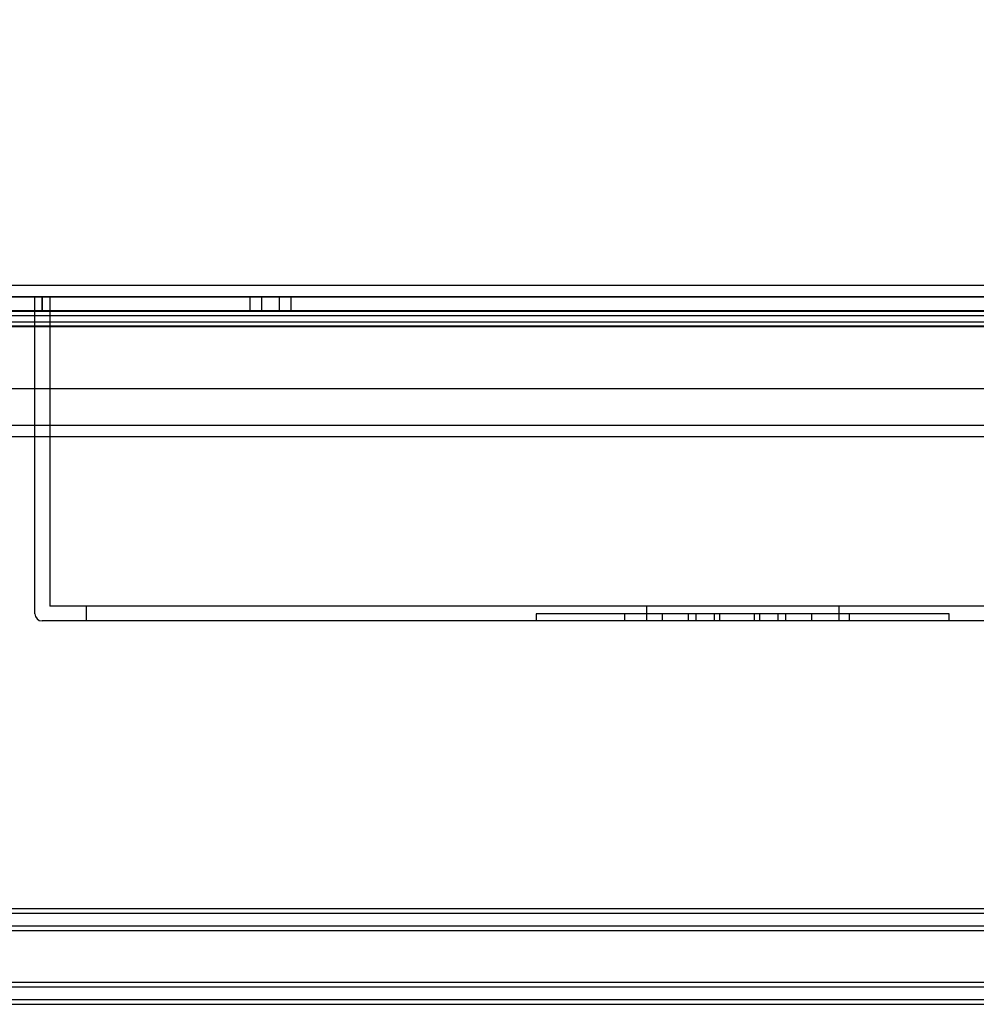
# Model space of a CAD drawing. Header units: inches. Extents: x 1 to 359, y -2 to 239.
# Tile 18 of 82: x 115.36 to 123.47, y 27.59 to 35.94. Entities that reach past the tile are written whole.
import ezdxf
from ezdxf.enums import TextEntityAlignment as Align
from ezdxf.lldxf.tags import DXFTag

# ---------------------------------------------------------------- set-up
doc = ezdxf.new("R2010")
doc.units = ezdxf.units.IN
doc.header["$MEASUREMENT"] = 0
for name, color, linetype in [('COM70215', 7, 'Continuous'), ('COM70220', 7, 'Continuous'), ('COM71196-6', 7, 'Continuous'), ('COM71298-1', 7, 'Continuous'), ('COM71299-1', 7, 'Continuous'), ('Default', 7, 'Continuous'), ('PKT1212', 7, 'Continuous')]:
    doc.layers.add(name, color=color, linetype=linetype)
doc.styles.add('SEACAD_Times_New_Roman', font='times.ttf')
tags = doc.linetypes.add('HIDDEN2', pattern=[0.1875, 0.125, -0.0625]).pattern_tags.tags
tags[6:7] = [DXFTag(74, 4), DXFTag(75, 0), DXFTag(340, '0'), DXFTag(46, 0.0), DXFTag(50, 0.0), DXFTag(44, 0.0), DXFTag(45, 0.0)]
tags[4:5] = [DXFTag(74, 4), DXFTag(75, 0), DXFTag(340, '0'), DXFTag(46, 0.0), DXFTag(50, 0.0), DXFTag(44, 0.0), DXFTag(45, 0.0)]
doc.dimstyles.new('HAMMOND_(STH_-_300x200)', dxfattribs={"dimtxt": 1.5, "dimasz": 1.875, "dimexe": 0.75, "dimexo": 0.75, "dimgap": 0.375, "dimtad": 0, "dimtih": 1, "dimtoh": 1, "dimzin": 0, "dimdsep": 46, "dimtxsty": 'SEACAD_Times_New_Roman', "dimblk1": '_SE_FILLED', "dimblk2": '_SE_FILLED', "dimsah": 1, "dimcen": 0.75, "dimadec": 0, "dimazin": 0, "dimtfac": 0.8, "dimtofl": 0, "dimtmove": 0, "dimatfit": 3, "dimfxl": 1, "dimtolj": 1, "dimtzin": 0, "dimarcsym": 0})

# ---------------------------------------------------------------- blocks, each defined once
blk = doc.blocks.new('SE2')
at = {"layer": 'COM70215', "color": 7, "linetype": 'HIDDEN2'}
for p, q in [((112.0844, 28.4067), (131.5844, 28.4067)), ((112.0844, 28.3667), (131.5844, 28.3667)), ((112.0844, 28.2587), (131.5844, 28.2587)), ((112.0844, 28.2187), (131.5844, 28.2187)), ((112.0844, 27.7817), (131.5844, 27.7817)), ((112.0844, 27.7417), (131.5844, 27.7417)), ((112.0844, 27.6337), (131.5844, 27.6337)), ((112.0844, 27.5937), (131.5844, 27.5937))]:
    blk.add_line(p, q, dxfattribs=at)
at = {"layer": 'COM70220', "color": 7, "linetype": 'HIDDEN2'}
for p, q in [((111.6004, 33.5927), (132.0684, 33.5927)), ((111.6004, 33.5917), (132.0684, 33.5917)), ((111.6004, 33.5897), (132.0684, 33.5897)), ((111.6004, 33.3437), (132.0684, 33.3437))]:
    blk.add_line(p, q, dxfattribs=at)
at = {"layer": 'COM71196-6', "color": 7, "linetype": 'Continuous'}
for p, q in [((111.0244, 33.6887), (132.6444, 33.6887)), ((110.9295, 32.8137), (132.7393, 32.8137))]:
    blk.add_line(p, q, dxfattribs=at)
at = {"layer": 'COM71196-6', "color": 7, "linetype": 'HIDDEN2'}
blk.add_line((111.0244, 33.5937), (132.6444, 33.5937), dxfattribs=at)
at = {"layer": 'COM71298-1', "color": 7, "linetype": 'HIDDEN2'}
for p, q in [((132.2714, 33.471), (111.2334, 33.471)), ((132.0214, 33.4285), (111.4834, 33.4285)), ((132.2711, 33.376), (111.2337, 33.376)), ((132.0214, 33.3349), (111.4834, 33.3349))]:
    blk.add_line(p, q, dxfattribs=at)
at = {"layer": 'COM71299-1', "color": 7, "linetype": 'HIDDEN2'}
for p, q in [((111.2334, 33.4687), (132.2714, 33.4687)), ((85.6814, 32.4067), (133.5514, 32.4067))]:
    blk.add_line(p, q, dxfattribs=at)
at = {"layer": 'COM71299-1', "color": 7, "linetype": 'Continuous'}
blk.add_line((85.6814, 32.5017), (133.5514, 32.5017), dxfattribs=at)
at = {"layer": 'PKT1212', "color": 7, "linetype": 'HIDDEN2'}
for p, q in [((115.4879, 33.4687), (115.4879, 33.5937)), ((115.5479, 33.4687), (115.5479, 33.5937)), ((115.5479, 33.5937), (115.5479, 33.4687)), ((115.6129, 33.5937), (115.6129, 30.9687)), ((117.3107, 33.5937), (117.3107, 33.4687)), ((117.4107, 33.4687), (117.4107, 33.5937)), ((117.5607, 33.4687), (117.5607, 33.5937)), ((117.6607, 33.4687), (117.6607, 33.5937)), ((115.4879, 30.9037), (115.4879, 33.4687)), ((127.3629, 30.9687), (115.6129, 30.9687)), ((115.9229, 30.9687), (115.9229, 30.8437)), ((120.6729, 30.9687), (120.6729, 30.8437)), ((122.3029, 30.9687), (122.3029, 30.8437)), ((123.2379, 30.9037), (119.7379, 30.9037)), ((119.7379, 30.9037), (119.7379, 30.8437)), ((120.4873, 30.9037), (120.4873, 30.8437)), ((120.8063, 30.9037), (120.8063, 30.8437)), ((121.0253, 30.9037), (121.0253, 30.8437)), ((121.0923, 30.9037), (121.0923, 30.8437)), ((121.2463, 30.9037), (121.2463, 30.8437)), ((121.2913, 30.9037), (121.2913, 30.8437)), ((121.5863, 30.9037), (121.5863, 30.8437)), ((121.6313, 30.9037), (121.6313, 30.8437)), ((121.7853, 30.9037), (121.7853, 30.8437)), ((121.8523, 30.9037), (121.8523, 30.8437)), ((122.0713, 30.9037), (122.0713, 30.8437)), ((122.3903, 30.9037), (122.3903, 30.8437)), ((123.2379, 30.8437), (123.2379, 30.9037)), ((127.4279, 30.8437), (115.5479, 30.8437))]:
    blk.add_line(p, q, dxfattribs=at)
blk.add_arc((115.5479, 30.9037), 0.06, 180, 270, dxfattribs=at)
blk = doc.blocks.new('DMBLK33')
at = {"layer": 'Default', "linetype": 'Continuous', "transparency": 16777216}
for points in [[(113.5954, 40.738), (111.7204, 40.4255), (113.5954, 40.113)], [(130.3964, 40.738), (130.3964, 40.113), (132.2714, 40.4255)]]:
    blk.add_hatch(color=7, dxfattribs=at).paths.add_polyline_path(points)
at = {"layer": 'Default', "color": 7, "linetype": 'Continuous', "transparency": 16777216}
for p, q in [((111.7204, 34.0337), (111.7204, 41.1755)), ((132.2714, 34.2187), (132.2714, 41.1755)), ((115.8015, 40.4255), (111.7204, 40.4255)), ((132.2714, 40.4255), (128.1903, 40.4255))]:
    blk.add_line(p, q, dxfattribs=at)
at = {"layer": 'Default', "color": 7, "linetype": 'Continuous', "transparency": 16777216, "style": 'SEACAD_Times_New_Roman'}
for s, p in [('20.55', (119.4367, 41.1755)), ('OPENNING', (116.3265, 38.9255))]:
    blk.add_text(s, height=1.5, dxfattribs=at).set_placement(p, align=Align.TOP_LEFT)
blk = doc.blocks.new('_SE_FILLED')
at = {"color": 0}
blk.add_line((0, 0), (-1, 0), dxfattribs=at)
blk.add_solid([(0, 0), (-1, -0.1665), (-1, 0.1665), (0, 0)], dxfattribs=at)

msp = doc.modelspace()

# ---------------------------------------------------------------- block references
at = {"layer": 'Default'}
msp.add_blockref('SE2', (0, 0), dxfattribs=at)

# ---------------------------------------------------------------- dimensions: what is measured, and where the dimension line sits
at = {"layer": 'Default', "color": 7, "linetype": 'Continuous'}
dim = msp.add_linear_dim(base=(111.7204, 40.4255), p1=(132.2714, 33.4687), p2=(111.7204, 33.2837), text='\\A1;<>\\POPENNING', dimstyle='HAMMOND_(STH_-_300x200)', dxfattribs=at)
dim.commit()
dim.dimension.update_dxf_attribs({"geometry": 'DMBLK33', "text_midpoint": (121.9959, 40.4255), "dimtype": 160})

doc.saveas('drawing.dxf')
